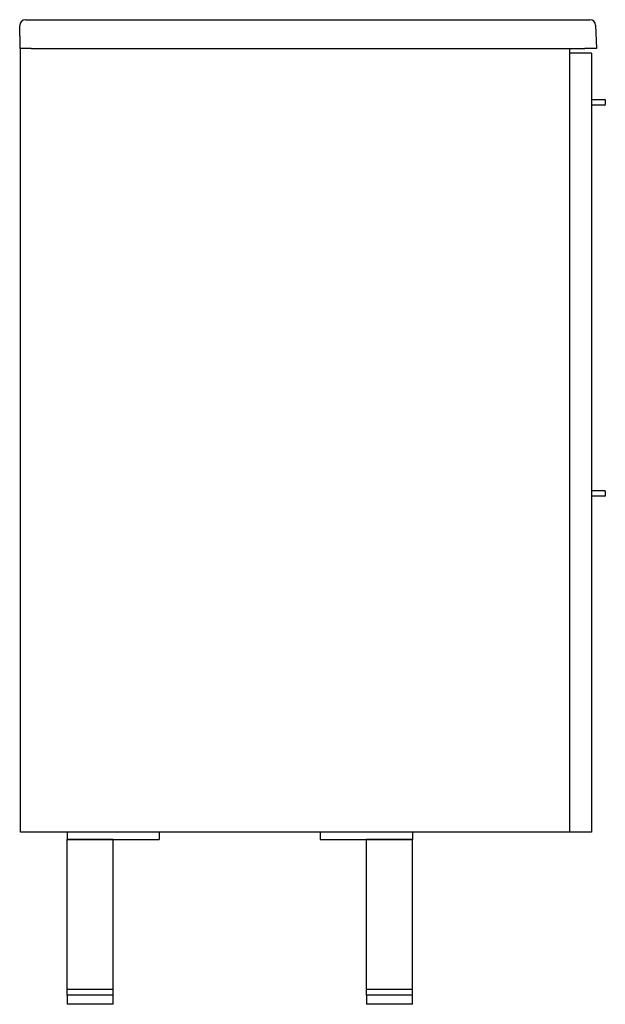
# Model space of a CAD drawing. Header units: millimetres. Extents: x 3727.276 to 3727.784, y 2428.867 to 2429.722.
import ezdxf

# ---------------------------------------------------------------- set-up
doc = ezdxf.new("R2010")
doc.units = ezdxf.units.MM
doc.layers.add('SANINDUSA', color=3, linetype='Continuous')

msp = doc.modelspace()

# ---------------------------------------------------------------- linework, layer by layer
at = {"layer": 'SANINDUSA'}
for p, q in [((3727.27574, 2429.7081), (3727.27574, 2429.71711)), ((3727.28074, 2429.72211), (3727.28574, 2429.72211)), ((3727.28574, 2429.72211), (3727.76592, 2429.72211)), ((3727.76592, 2429.72211), (3727.77091, 2429.72211)), ((3727.77591, 2429.71728), (3727.77662, 2429.69711)), ((3727.28574, 2429.69711), (3727.27582, 2429.69711)), ((3727.27582, 2429.69711), (3727.27584, 2429.69711)), ((3727.27634, 2429.01691), (3727.27634, 2429.69711)), ((3727.28574, 2429.69711), (3727.76662, 2429.69711)), ((3727.75334, 2429.69711), (3727.75334, 2429.01691)), ((3727.77234, 2429.69291), (3727.75334, 2429.69291)), ((3727.77662, 2429.69711), (3727.76662, 2429.69711)), ((3727.77234, 2429.69291), (3727.77234, 2429.01691)), ((3727.77284, 2429.65291), (3727.78384, 2429.65291)), ((3727.78434, 2429.65241), (3727.78434, 2429.64841)), ((3727.78384, 2429.64791), (3727.77284, 2429.64791)), ((3727.77284, 2429.31341), (3727.78384, 2429.31341)), ((3727.78384, 2429.30841), (3727.77284, 2429.30841)), ((3727.78434, 2429.31291), (3727.78434, 2429.30891)), ((3727.75334, 2429.01691), (3727.27634, 2429.01691)), ((3727.31684, 2429.01691), (3727.31684, 2429.01041)), ((3727.39684, 2429.01691), (3727.39684, 2429.01041)), ((3727.53684, 2429.01691), (3727.53684, 2429.01041)), ((3727.61684, 2429.01691), (3727.61684, 2429.01041)), ((3727.77234, 2429.01691), (3727.75334, 2429.01691)), ((3727.31684, 2429.01041), (3727.39684, 2429.01041)), ((3727.31684, 2428.88041), (3727.31684, 2429.01041)), ((3727.35684, 2429.01041), (3727.31684, 2429.01041)), ((3727.35684, 2428.88041), (3727.35684, 2429.01041)), ((3727.53684, 2429.01041), (3727.61684, 2429.01041)), ((3727.57684, 2428.88041), (3727.57684, 2429.01041)), ((3727.61684, 2429.01041), (3727.57684, 2429.01041)), ((3727.61684, 2428.88041), (3727.61684, 2429.01041)), ((3727.35684, 2428.88041), (3727.31684, 2428.88041)), ((3727.31684, 2428.87541), (3727.31684, 2428.88041)), ((3727.35684, 2428.87541), (3727.35684, 2428.88041)), ((3727.61684, 2428.88041), (3727.57684, 2428.88041)), ((3727.57684, 2428.87541), (3727.57684, 2428.88041)), ((3727.61684, 2428.87541), (3727.61684, 2428.88041)), ((3727.31684, 2428.87541), (3727.31684, 2428.86741)), ((3727.35684, 2428.87541), (3727.31684, 2428.87541)), ((3727.35684, 2428.86741), (3727.35684, 2428.87541)), ((3727.57684, 2428.87541), (3727.57684, 2428.86741)), ((3727.61684, 2428.87541), (3727.57684, 2428.87541)), ((3727.61684, 2428.86741), (3727.61684, 2428.87541)), ((3727.33684, 2428.86741), (3727.31684, 2428.86741)), ((3727.35684, 2428.86741), (3727.33684, 2428.86741)), ((3727.61684, 2428.86741), (3727.57684, 2428.86741))]:
    msp.add_line(p, q, dxfattribs=at)
for centre, radius, start, end in [((3727.28074, 2429.71711), 0.005, 90, 180), ((3727.77091, 2429.71711), 0.005, 2, 90), ((3727.77284, 2429.65241), 0.0005, 90, 180), ((3727.77284, 2429.64841), 0.0005, 180, 270), ((3727.78384, 2429.65241), 0.0005, 0, 90), ((3727.78384, 2429.64841), 0.0005, 270, 0), ((3727.77284, 2429.31291), 0.0005, 90, 180), ((3727.77284, 2429.30891), 0.0005, 180, 270), ((3727.78384, 2429.31291), 0.0005, 0, 90), ((3727.78384, 2429.30891), 0.0005, 270, 0)]:
    msp.add_arc(centre, radius, start, end, dxfattribs=at)
msp.add_ellipse((3727.28574, 2429.71639), major_axis=(0, 0.15221), ratio=0.0657, start_param=1.640951, end_param=1.697836, dxfattribs=at)
msp.add_open_spline([(3727.27574, 2429.7081), (3727.27574, 2429.70788), (3727.27575, 2429.70714), (3727.27576, 2429.70631), (3727.27577, 2429.70572)], degree=3, knots=[0, 0, 0, 0, 0.298577, 1, 1, 1, 1], dxfattribs=at)

doc.saveas('drawing.dxf')
